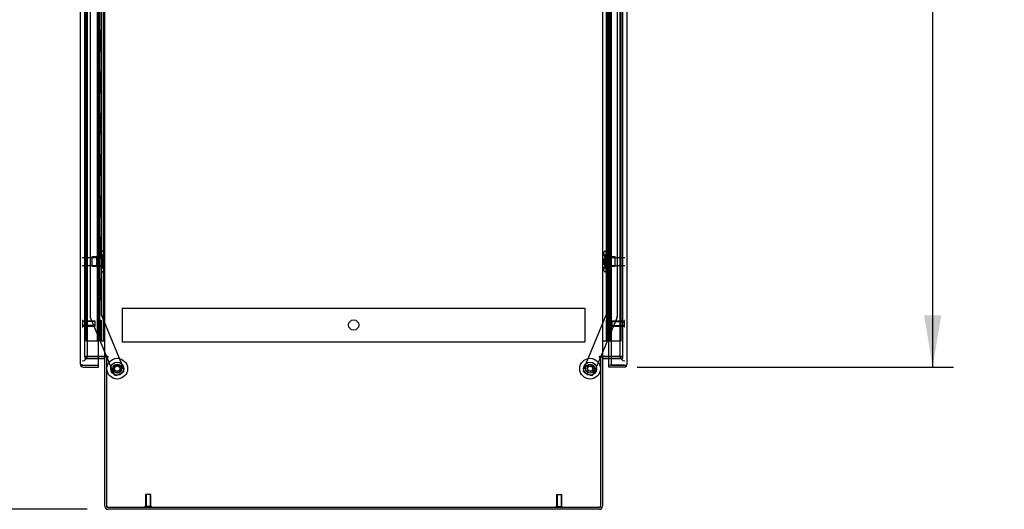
# Model space of a CAD drawing. Header units: inches. Extents: x 2 to 538, y -2 to 358.
# Tile 6 of 19: x 36 to 84, y 134 to 158. Entities that reach past the tile are written whole.
import ezdxf
from ezdxf.enums import TextEntityAlignment as Align
from ezdxf.lldxf.tags import DXFTag

# ---------------------------------------------------------------- set-up
doc = ezdxf.new("R2010")
doc.units = ezdxf.units.IN
doc.header["$MEASUREMENT"] = 0
for name, color, linetype in [('COM53964-2', 7, 'Continuous'), ('COM54746-78', 7, 'Continuous'), ('COM70220', 7, 'Continuous'), ('COM70839-6', 7, 'Continuous'), ('COM71197-4', 7, 'Continuous'), ('COM71198-3', 7, 'Continuous'), ('COM71199-6', 7, 'Continuous'), ('Default', 7, 'Continuous'), ('NTS18147', 7, 'Continuous'), ('ROL87452', 7, 'Continuous'), ('RVT17786', 7, 'Continuous'), ('STD26122', 7, 'Continuous'), ('STD26258', 7, 'Continuous'), ('WAF25376', 7, 'Continuous'), ('WAM30038', 7, 'Continuous')]:
    doc.layers.add(name, color=color, linetype=linetype)
doc.styles.add('SEACAD_Times_New_Roman', font='times.ttf')
tags = doc.linetypes.add('HIDDEN2', pattern=[0.1875, 0.125, -0.0625]).pattern_tags.tags
tags[6:7] = [DXFTag(74, 4), DXFTag(75, 0), DXFTag(340, '0'), DXFTag(46, 0.0), DXFTag(50, 0.0), DXFTag(44, 0.0), DXFTag(45, 0.0)]
tags[4:5] = [DXFTag(74, 4), DXFTag(75, 0), DXFTag(340, '0'), DXFTag(46, 0.0), DXFTag(50, 0.0), DXFTag(44, 0.0), DXFTag(45, 0.0)]
doc.dimstyles.new('HAMMOND_(STH_-_540x360)', dxfattribs={"dimtxt": 2, "dimasz": 2.5, "dimexe": 1, "dimexo": 1, "dimgap": 0.5, "dimtad": 0, "dimtih": 1, "dimtoh": 1, "dimzin": 0, "dimdsep": 46, "dimtxsty": 'SEACAD_Times_New_Roman', "dimblk1": '_SE_FILLED', "dimblk2": '_SE_FILLED', "dimsah": 1, "dimcen": 1, "dimadec": 0, "dimazin": 0, "dimtfac": 0.8, "dimtofl": 0, "dimtmove": 0, "dimatfit": 3, "dimfxl": 1, "dimtolj": 1, "dimtzin": 0, "dimarcsym": 0})

# ---------------------------------------------------------------- blocks, each defined once
blk = doc.blocks.new('SE4')
at = {"layer": 'COM53964-2', "color": 7, "linetype": 'HIDDEN2'}
for p, q in [((41.235, 143.896), (41.235, 143.758)), ((41.235, 143.896), (63.61, 143.896)), ((63.61, 143.896), (63.61, 143.758)), ((41.235, 143.758), (41.235, 142.409)), ((63.61, 143.758), (63.61, 142.409)), ((41.235, 142.409), (41.235, 142.271)), ((63.61, 142.409), (63.61, 142.271)), ((41.235, 142.271), (63.61, 142.271))]:
    blk.add_line(p, q, dxfattribs=at)
blk.add_circle((52.423, 143.084), 0.25, dxfattribs=at)
at = {"layer": 'COM54746-78', "color": 7, "linetype": 'HIDDEN2'}
for p, q in [((39.49, 142.321), (39.49, 220.321)), ((40.04, 142.321), (40.04, 220.321)), ((40.045, 220.33), (40.045, 142.321)), ((40.145, 142.321), (40.145, 220.33)), ((40.331, 142.321), (40.331, 220.321)), ((64.701, 220.321), (64.701, 142.321)), ((64.801, 142.321), (64.801, 220.321)), ((65.355, 142.321), (65.355, 220.321)), ((40.095, 157.321), (40.095, 158.321)), ((40.136, 157.321), (40.136, 158.321)), ((40.04, 157.321), (40.095, 157.321)), ((40.084, 157.321), (40.212, 157.321)), ((40.084, 156.321), (40.084, 157.321)), ((40.181, 156.321), (40.181, 157.321)), ((40.206, 157.321), (40.206, 156.321)), ((40.212, 156.321), (40.212, 157.321)), ((64.664, 157.321), (64.634, 157.321)), ((64.634, 157.321), (64.634, 156.321)), ((40.04, 156.321), (40.095, 156.321)), ((40.084, 156.321), (40.212, 156.321)), ((40.095, 155.321), (40.095, 156.321)), ((40.136, 155.321), (40.136, 156.321)), ((64.664, 156.321), (64.634, 156.321)), ((40.04, 155.321), (40.095, 155.321)), ((40.084, 155.321), (40.212, 155.321)), ((40.084, 154.321), (40.084, 155.321)), ((40.181, 154.321), (40.181, 155.321)), ((40.206, 155.321), (40.206, 154.321)), ((40.212, 154.321), (40.212, 155.321)), ((64.664, 155.321), (64.634, 155.321)), ((64.634, 155.321), (64.634, 154.321)), ((40.04, 154.321), (40.095, 154.321)), ((40.084, 154.321), (40.212, 154.321)), ((40.095, 153.321), (40.095, 154.321)), ((40.136, 153.321), (40.136, 154.321)), ((64.664, 154.321), (64.634, 154.321)), ((40.04, 153.321), (40.095, 153.321)), ((40.084, 153.321), (40.212, 153.321)), ((40.084, 152.321), (40.084, 153.321)), ((40.181, 152.321), (40.181, 153.321)), ((40.206, 153.321), (40.206, 152.321)), ((40.212, 152.321), (40.212, 153.321)), ((64.664, 153.321), (64.634, 153.321)), ((64.634, 153.321), (64.634, 152.321)), ((40.04, 152.321), (40.095, 152.321)), ((40.084, 152.321), (40.212, 152.321)), ((40.095, 151.321), (40.095, 152.321)), ((40.136, 151.321), (40.136, 152.321)), ((64.664, 152.321), (64.634, 152.321)), ((40.04, 151.321), (40.095, 151.321)), ((40.084, 151.321), (40.212, 151.321)), ((40.084, 150.321), (40.084, 151.321)), ((40.181, 150.321), (40.181, 151.321)), ((40.206, 151.321), (40.206, 150.321)), ((40.212, 150.321), (40.212, 151.321)), ((64.664, 151.321), (64.634, 151.321)), ((64.634, 151.321), (64.634, 150.321)), ((40.04, 150.321), (40.095, 150.321)), ((40.084, 150.321), (40.212, 150.321)), ((40.095, 149.321), (40.095, 150.321)), ((40.136, 149.321), (40.136, 150.321)), ((64.664, 150.321), (64.634, 150.321)), ((40.04, 149.321), (40.095, 149.321)), ((40.084, 149.321), (40.212, 149.321)), ((40.084, 148.321), (40.084, 149.321)), ((40.181, 148.321), (40.181, 149.321)), ((40.206, 149.321), (40.206, 148.321)), ((40.212, 148.321), (40.212, 149.321)), ((64.664, 149.321), (64.634, 149.321)), ((64.634, 149.321), (64.634, 148.321)), ((40.04, 148.321), (40.095, 148.321)), ((40.084, 148.321), (40.212, 148.321)), ((40.095, 147.321), (40.095, 148.321)), ((40.136, 147.321), (40.136, 148.321)), ((64.664, 148.321), (64.634, 148.321)), ((40.04, 147.321), (40.095, 147.321)), ((40.084, 147.321), (40.212, 147.321)), ((40.084, 146.321), (40.084, 147.321)), ((40.181, 146.321), (40.181, 147.321)), ((40.206, 147.321), (40.206, 146.321)), ((40.212, 146.321), (40.212, 147.321)), ((64.664, 147.321), (64.634, 147.321)), ((64.634, 147.321), (64.634, 146.321)), ((40.04, 146.321), (40.095, 146.321)), ((40.084, 146.321), (40.212, 146.321)), ((40.095, 145.321), (40.095, 146.321)), ((40.136, 145.321), (40.136, 146.321)), ((64.664, 146.321), (64.634, 146.321)), ((40.04, 145.321), (40.095, 145.321)), ((40.084, 145.321), (40.212, 145.321)), ((40.084, 144.321), (40.084, 145.321)), ((40.181, 144.321), (40.181, 145.321)), ((40.206, 145.321), (40.206, 144.321)), ((40.212, 144.321), (40.212, 145.321)), ((64.664, 145.321), (64.634, 145.321)), ((64.634, 145.321), (64.634, 144.321)), ((40.04, 144.321), (40.095, 144.321)), ((40.084, 144.321), (40.212, 144.321)), ((40.095, 143.321), (40.095, 144.321)), ((40.136, 143.321), (40.136, 144.321)), ((64.664, 144.321), (64.634, 144.321)), ((40.04, 143.321), (40.095, 143.321)), ((40.084, 142.321), (40.084, 143.321)), ((40.084, 143.321), (40.212, 143.321)), ((40.181, 142.321), (40.181, 143.321)), ((40.206, 143.321), (40.206, 142.321)), ((40.212, 142.321), (40.212, 143.321)), ((64.664, 143.321), (64.634, 143.321)), ((64.634, 143.321), (64.634, 142.321)), ((39.49, 142.321), (40.015, 142.321)), ((40.015, 142.321), (40.04, 142.321)), ((40.04, 142.321), (40.045, 142.321)), ((40.084, 142.321), (40.045, 142.321)), ((40.206, 142.321), (40.084, 142.321)), ((40.206, 142.321), (40.331, 142.321)), ((40.331, 142.321), (40.393, 142.321)), ((64.87, 142.321), (65.355, 142.321))]:
    blk.add_line(p, q, dxfattribs=at)
at = {"layer": 'COM54746-78', "color": 7, "linetype": 'Continuous'}
for p, q in [((64.664, 157.321), (64.664, 158.321)), ((64.868, 157.321), (64.868, 158.321)), ((64.868, 157.321), (64.664, 157.321)), ((64.868, 157.321), (64.664, 157.321)), ((64.664, 156.321), (64.664, 157.321)), ((64.868, 156.321), (64.868, 157.321)), ((64.868, 156.321), (64.664, 156.321)), ((64.868, 156.321), (64.664, 156.321)), ((64.664, 155.321), (64.664, 156.321)), ((64.868, 155.321), (64.868, 156.321)), ((64.868, 155.321), (64.664, 155.321)), ((64.868, 155.321), (64.664, 155.321)), ((64.664, 154.321), (64.664, 155.321)), ((64.868, 154.321), (64.868, 155.321)), ((64.868, 154.321), (64.664, 154.321)), ((64.868, 154.321), (64.664, 154.321)), ((64.664, 153.321), (64.664, 154.321)), ((64.868, 153.321), (64.868, 154.321)), ((64.868, 153.321), (64.664, 153.321)), ((64.868, 153.321), (64.664, 153.321)), ((64.664, 152.321), (64.664, 153.321)), ((64.868, 152.321), (64.868, 153.321)), ((64.868, 152.321), (64.664, 152.321)), ((64.868, 152.321), (64.664, 152.321)), ((64.664, 151.321), (64.664, 152.321)), ((64.868, 151.321), (64.868, 152.321)), ((64.868, 151.321), (64.664, 151.321)), ((64.868, 151.321), (64.664, 151.321)), ((64.664, 150.321), (64.664, 151.321)), ((64.868, 150.321), (64.868, 151.321)), ((64.868, 150.321), (64.664, 150.321)), ((64.868, 150.321), (64.664, 150.321)), ((64.664, 149.321), (64.664, 150.321)), ((64.868, 149.321), (64.868, 150.321)), ((64.868, 149.321), (64.664, 149.321)), ((64.868, 149.321), (64.664, 149.321)), ((64.664, 148.321), (64.664, 149.321)), ((64.868, 148.321), (64.868, 149.321)), ((64.868, 148.321), (64.664, 148.321)), ((64.868, 148.321), (64.664, 148.321)), ((64.664, 147.321), (64.664, 148.321)), ((64.868, 147.321), (64.868, 148.321)), ((64.868, 147.321), (64.664, 147.321)), ((64.868, 147.321), (64.664, 147.321)), ((64.664, 146.321), (64.664, 147.321)), ((64.868, 146.321), (64.868, 147.321)), ((64.868, 146.321), (64.664, 146.321)), ((64.868, 146.321), (64.664, 146.321)), ((64.664, 145.321), (64.664, 146.321)), ((64.868, 145.321), (64.868, 146.321)), ((64.868, 145.321), (64.664, 145.321)), ((64.868, 145.321), (64.664, 145.321)), ((64.664, 144.321), (64.664, 145.321)), ((64.868, 144.321), (64.868, 145.321)), ((64.868, 144.321), (64.664, 144.321)), ((64.868, 144.321), (64.664, 144.321)), ((64.664, 143.321), (64.664, 144.321)), ((64.868, 143.321), (64.868, 144.321)), ((64.868, 143.321), (64.664, 143.321)), ((64.664, 142.321), (64.664, 143.321)), ((64.868, 143.321), (64.664, 143.321)), ((64.868, 142.321), (64.868, 143.321)), ((64.453, 142.321), (64.664, 142.321)), ((64.664, 142.321), (64.868, 142.321)), ((64.868, 142.321), (64.87, 142.321))]:
    blk.add_line(p, q, dxfattribs=at)
at = {"layer": 'COM70220', "color": 7, "linetype": 'HIDDEN2'}
for p, q in [((39.551, 141.854), (39.551, 220.789)), ((65.295, 220.789), (65.295, 141.854)), ((39.551, 141.604), (39.551, 141.854)), ((65.295, 141.854), (65.295, 141.604))]:
    blk.add_line(p, q, dxfattribs=at)
for centre, start, end in [((39.301, 141.604), 270, 0), ((65.545, 141.604), 180, 270)]:
    blk.add_arc(centre, 0.25, start, end, dxfattribs=at)
at = {"layer": 'COM70839-6', "color": 7, "linetype": 'HIDDEN2'}
for p, q in [((40.221, 180.471), (40.207, 143.594)), ((64.624, 180.471), (64.638, 143.594)), ((39.689, 179.096), (39.676, 143.514)), ((65.156, 179.096), (65.169, 143.514)), ((39.686, 143.466), (40.476, 141.557)), ((40.207, 143.594), (41.307, 140.938)), ((64.638, 143.594), (63.538, 140.938)), ((65.16, 143.466), (64.369, 141.557)), ((40.488, 141.527), (40.816, 140.735)), ((64.357, 141.527), (64.029, 140.735)), ((41.239, 140.775), (40.98, 140.667)), ((63.866, 140.667), (63.606, 140.775))]:
    blk.add_line(p, q, dxfattribs=at)
at = {"layer": 'COM70839-6', "color": 7, "linetype": 'Continuous'}
for p, q in [((40.476, 141.557), (40.488, 141.527)), ((64.369, 141.557), (64.357, 141.527))]:
    blk.add_line(p, q, dxfattribs=at)
at = {"layer": 'COM70839-6', "color": 7, "linetype": 'HIDDEN2'}
for centre in [(40.988, 140.975), (63.858, 140.975)]:
    blk.add_circle(centre, 0.129, dxfattribs=at)
for centre, start, end in [((39.801, 143.514), 179.9788, 202.4908), ((65.044, 143.514), 337.5092, 0.0212), ((40.932, 140.783), 202.4908, 292.4908), ((41.191, 140.89), 292.4908, 22.4908), ((63.654, 140.89), 157.5092, 247.5092), ((63.913, 140.783), 247.5092, 337.5092)]:
    blk.add_arc(centre, 0.125, start, end, dxfattribs=at)
at = {"layer": 'COM71197-4', "color": 7, "linetype": 'HIDDEN2'}
for p, q in [((39.426, 141.557), (39.426, 220.867)), ((65.42, 220.867), (65.42, 141.557)), ((40.081, 141.557), (39.426, 141.557)), ((65.42, 141.557), (64.87, 141.557))]:
    blk.add_line(p, q, dxfattribs=at)
at = {"layer": 'COM71197-4', "color": 7, "linetype": 'Continuous'}
for p, q in [((40.393, 141.557), (40.393, 220.867)), ((64.453, 220.867), (64.453, 141.557)), ((40.345, 141.557), (40.081, 141.557)), ((40.345, 141.557), (40.393, 141.557)), ((40.536, 141.557), (40.393, 141.557)), ((40.536, 141.527), (40.488, 141.527)), ((40.488, 134.277), (40.488, 141.527)), ((64.453, 141.557), (64.31, 141.557)), ((64.31, 141.527), (64.358, 141.527)), ((64.358, 141.527), (64.358, 134.277)), ((64.453, 141.557), (64.501, 141.557)), ((64.87, 141.557), (64.501, 141.557)), ((40.488, 134.277), (64.358, 134.277))]:
    blk.add_line(p, q, dxfattribs=at)
for centre, start, end in [((40.536, 141.542), 270, 90), ((64.31, 141.542), 90, 270)]:
    blk.add_arc(centre, 0.015, start, end, dxfattribs=at)
at = {"layer": 'COM71198-3', "color": 7, "linetype": 'HIDDEN2'}
for p, q in [((39.426, 141.557), (39.426, 141.462)), ((39.426, 141.557), (40.081, 141.557)), ((39.426, 141.462), (40.081, 141.462)), ((64.87, 141.557), (65.42, 141.557)), ((64.87, 141.462), (65.42, 141.462)), ((65.42, 141.557), (65.42, 141.462))]:
    blk.add_line(p, q, dxfattribs=at)
at = {"layer": 'COM71198-3', "color": 7, "linetype": 'Continuous'}
for p, q in [((40.081, 141.557), (40.345, 141.557)), ((40.081, 141.462), (40.345, 141.462)), ((40.393, 134.325), (40.393, 141.527)), ((40.488, 141.527), (40.393, 141.527)), ((64.453, 141.527), (64.358, 141.527)), ((64.453, 141.527), (64.453, 134.325)), ((64.501, 141.557), (64.87, 141.557)), ((64.501, 141.462), (64.87, 141.462)), ((64.31, 134.182), (40.536, 134.182))]:
    blk.add_line(p, q, dxfattribs=at)
for centre, radius, start, end in [((40.345, 141.414), 0.143, 52.2051, 90), ((40.345, 141.414), 0.048, 0, 90), ((64.501, 141.414), 0.143, 90, 127.7949), ((64.501, 141.414), 0.048, 90, 180), ((40.536, 134.325), 0.143, 180, 270), ((64.31, 134.325), 0.143, 270, 0)]:
    blk.add_arc(centre, radius, start, end, dxfattribs=at)
at = {"layer": 'COM71198-3', "color": 7, "linetype": 'HIDDEN2'}
for centre, start, end in [((40.536, 134.325), 180, 270), ((64.31, 134.325), 270, 0)]:
    blk.add_arc(centre, 0.048, start, end, dxfattribs=at)
at = {"layer": 'COM71199-6', "color": 7, "linetype": 'Continuous'}
for p, q in [((39.206, 141.198), (39.206, 221.444)), ((40.081, 141.15), (40.081, 221.492)), ((64.87, 221.492), (64.87, 141.15)), ((65.64, 221.444), (65.64, 141.198)), ((64.765, 141.15), (64.765, 141.462)), ((39.206, 141.198), (39.206, 141.198)), ((39.206, 141.198), (39.206, 141.198)), ((39.286, 141.15), (39.235, 141.111)), ((39.349, 141.15), (39.235, 141.15)), ((39.286, 141.15), (39.349, 141.15)), ((39.349, 141.15), (39.349, 141.15)), ((39.349, 141.15), (40.081, 141.15)), ((39.349, 141.15), (40.081, 141.15)), ((39.349, 141.055), (40.081, 141.055)), ((40.081, 141.055), (40.081, 141.15)), ((64.765, 141.055), (64.765, 141.15)), ((65.497, 141.15), (64.765, 141.15)), ((64.87, 141.15), (64.765, 141.15)), ((65.497, 141.055), (64.765, 141.055)), ((64.87, 141.15), (65.497, 141.15)), ((65.497, 141.15), (65.497, 141.15)), ((65.497, 141.15), (65.559, 141.15)), ((65.497, 141.15), (65.61, 141.15)), ((65.559, 141.15), (65.61, 141.111)), ((65.64, 141.198), (65.64, 141.198)), ((65.64, 141.198), (65.64, 141.198)), ((65.64, 141.198), (65.64, 141.198))]:
    blk.add_line(p, q, dxfattribs=at)
at = {"layer": 'COM71199-6', "color": 7, "linetype": 'HIDDEN2'}
blk.add_line((64.765, 141.462), (64.765, 220.962), dxfattribs=at)
at = {"layer": 'COM71199-6', "color": 7, "linetype": 'Continuous'}
for centre, start, end in [((39.349, 141.198), 180, 180.0762), ((39.349, 141.198), 180.1561, 217.5036), ((39.349, 141.198), 217.5036, 270), ((65.497, 141.198), 270, 322.4964), ((65.497, 141.198), 322.4964, 359.8439), ((65.497, 141.198), 359.9238, 0)]:
    blk.add_arc(centre, 0.143, start, end, dxfattribs=at)
for points in [[(39.235, 141.15), (39.226, 141.158), (39.218, 141.166), (39.211, 141.178), (39.209, 141.182), (39.206, 141.19), (39.206, 141.194), (39.206, 141.198)], [(65.61, 141.15), (65.619, 141.158), (65.627, 141.166), (65.634, 141.178), (65.636, 141.182), (65.639, 141.19), (65.64, 141.194), (65.64, 141.198)]]:
    blk.add_open_spline(points, degree=3, knots=[0, 0, 0, 0, 0.5, 0.5, 0.75, 0.75, 1, 1, 1, 1], dxfattribs=at)
at = {"layer": 'NTS18147', "color": 7, "linetype": 'HIDDEN2'}
for p, q in [((39.77, 145.93), (39.77, 146.37)), ((40.208, 146.37), (39.77, 146.37)), ((40.208, 146.646), (40.208, 146.65)), ((40.271, 146.65), (40.208, 146.65)), ((40.208, 146.646), (40.208, 146.457)), ((40.208, 146.646), (40.271, 146.646)), ((40.208, 146.457), (40.208, 146.339)), ((40.271, 146.457), (40.208, 146.457)), ((40.208, 146.339), (40.208, 145.962)), ((40.208, 146.339), (40.271, 146.339)), ((40.271, 146.646), (40.271, 146.65)), ((40.271, 146.339), (40.271, 146.457)), ((40.333, 146.497), (40.333, 146.551)), ((64.512, 146.551), (64.512, 146.497)), ((64.574, 146.646), (64.574, 146.65)), ((64.637, 146.65), (64.574, 146.65)), ((64.574, 146.646), (64.637, 146.646)), ((64.574, 146.457), (64.574, 146.339)), ((64.637, 146.457), (64.574, 146.457)), ((64.574, 146.339), (64.637, 146.339)), ((64.637, 146.65), (64.637, 146.646)), ((64.637, 146.457), (64.637, 146.646)), ((64.637, 146.339), (64.637, 146.457)), ((65.075, 146.37), (64.637, 146.37)), ((64.637, 145.962), (64.637, 146.339)), ((65.075, 145.93), (65.075, 146.37)), ((39.77, 145.93), (40.208, 145.93)), ((40.208, 145.962), (40.208, 145.844)), ((40.271, 145.962), (40.208, 145.962)), ((40.208, 145.844), (40.208, 145.655)), ((40.208, 145.844), (40.271, 145.844)), ((40.271, 145.844), (40.271, 145.962)), ((40.333, 145.749), (40.333, 145.804)), ((64.512, 145.804), (64.512, 145.749)), ((64.574, 145.962), (64.574, 145.844)), ((64.637, 145.962), (64.574, 145.962)), ((64.574, 145.844), (64.637, 145.844)), ((64.637, 145.844), (64.637, 145.962)), ((64.637, 145.93), (65.075, 145.93)), ((64.637, 145.655), (64.637, 145.844)), ((40.208, 145.655), (40.208, 145.65)), ((40.271, 145.655), (40.208, 145.655)), ((40.208, 145.65), (40.271, 145.65)), ((40.271, 145.655), (40.271, 145.65)), ((64.574, 145.655), (64.574, 145.65)), ((64.637, 145.655), (64.574, 145.655)), ((64.574, 145.65), (64.637, 145.65)), ((64.637, 145.65), (64.637, 145.655))]:
    blk.add_line(p, q, dxfattribs=at)
for centre, start, end in [((40.015, 146.15), 323.6338, 36.3662), ((64.83, 146.15), 143.6338, 216.3662)]:
    blk.add_arc(centre, 0.318, start, end, dxfattribs=at)
for centre, major_axis, start_param, end_param in [((40.015, 146.551), (-0.318, 0), 2.506883, 3.776302), ((40.015, 146.497), (-0.318, 0), 2.506883, 3.141593), ((64.83, 146.551), (0.318, 0), 2.506883, 3.776302), ((64.83, 146.497), (0.318, 0), 3.141593, 3.776302), ((40.015, 145.804), (-0.318, 0), 3.141593, 3.776302), ((40.015, 145.749), (-0.318, 0), 2.506883, 3.776302), ((64.83, 145.749), (0.318, 0), 2.506883, 3.776302), ((64.83, 145.804), (0.318, 0), 2.506883, 3.141593)]:
    blk.add_ellipse(centre, major_axis=major_axis, ratio=0.5, start_param=start_param, end_param=end_param, dxfattribs=at)
at = {"layer": 'ROL87452', "color": 7, "linetype": 'HIDDEN2'}
for centre, radius in [((40.988, 140.975), 0.5), ((63.858, 140.975), 0.5), ((40.988, 140.975), 0.206)]:
    blk.add_circle(centre, radius, dxfattribs=at)
at = {"layer": 'RVT17786', "color": 7, "linetype": 'HIDDEN2'}
for centre, radius in [((40.988, 140.975), 0.217), ((63.858, 140.975), 0.217), ((63.858, 140.975), 0.125)]:
    blk.add_circle(centre, radius, dxfattribs=at)
at = {"layer": 'STD26122', "color": 7, "linetype": 'HIDDEN2'}
for p, q in [((40.266, 146.335), (39.301, 146.335)), ((40.266, 146.335), (40.266, 145.965)), ((40.301, 146.3), (40.266, 146.335)), ((40.301, 146), (40.301, 146.3)), ((64.58, 146.335), (64.545, 146.3)), ((64.545, 146), (64.545, 146.3)), ((64.58, 146.335), (64.58, 145.965)), ((65.545, 146.335), (64.58, 146.335)), ((39.301, 145.965), (40.266, 145.965)), ((40.266, 145.965), (40.301, 146)), ((64.545, 146), (64.58, 145.965)), ((64.58, 145.965), (65.545, 145.965))]:
    blk.add_line(p, q, dxfattribs=at)
at = {"layer": 'STD26258', "color": 7, "linetype": 'HIDDEN2'}
for p, q in [((39.332, 143.307), (39.301, 143.307)), ((39.301, 142.994), (39.332, 142.994)), ((39.332, 142.994), (39.332, 143.307)), ((39.926, 143.275), (39.332, 143.275)), ((39.926, 143.245), (39.332, 143.245)), ((39.926, 143.056), (39.332, 143.056)), ((39.332, 143.025), (39.926, 143.025)), ((39.926, 143.025), (39.926, 143.275)), ((64.92, 143.025), (64.92, 143.275)), ((65.513, 143.275), (64.92, 143.275)), ((64.92, 143.245), (65.513, 143.245)), ((64.92, 143.056), (65.513, 143.056)), ((64.92, 143.025), (65.513, 143.025)), ((65.513, 142.994), (65.513, 143.307)), ((65.545, 143.307), (65.513, 143.307)), ((65.513, 142.994), (65.545, 142.994)), ((42.613, 134.902), (42.363, 134.902)), ((42.363, 134.902), (42.363, 134.309)), ((42.393, 134.902), (42.393, 134.309)), ((42.582, 134.902), (42.582, 134.309)), ((42.613, 134.309), (42.613, 134.902)), ((62.233, 134.902), (62.483, 134.902)), ((62.233, 134.902), (62.233, 134.309)), ((62.263, 134.902), (62.263, 134.309)), ((62.452, 134.902), (62.452, 134.309)), ((62.483, 134.309), (62.483, 134.902)), ((42.644, 134.309), (42.331, 134.309)), ((42.331, 134.309), (42.331, 134.277)), ((42.644, 134.277), (42.644, 134.309)), ((62.201, 134.309), (62.514, 134.309)), ((62.201, 134.309), (62.201, 134.277)), ((62.514, 134.277), (62.514, 134.309))]:
    blk.add_line(p, q, dxfattribs=at)
at = {"layer": 'WAF25376', "color": 7, "linetype": 'HIDDEN2'}
for centre, radius in [((40.988, 140.975), 0.315), ((40.988, 140.975), 0.14), ((63.858, 140.975), 0.315), ((63.858, 140.975), 0.14)]:
    blk.add_circle(centre, radius, dxfattribs=at)
at = {"layer": 'WAM30038', "color": 7, "linetype": 'HIDDEN2'}
for p, q in [((39.995, 146.324), (39.995, 146.379)), ((40.04, 146.352), (39.995, 146.324)), ((39.995, 146.299), (40.04, 146.328)), ((39.995, 146.324), (40.011, 146.311)), ((39.995, 146.168), (39.995, 146.299)), ((40.011, 146.311), (40.05, 146.336)), ((40.059, 146.525), (40.059, 145.775)), ((40.083, 146.525), (40.059, 146.525)), ((40.083, 146.525), (40.083, 145.775)), ((64.762, 146.525), (64.762, 145.775)), ((64.786, 146.525), (64.762, 146.525)), ((64.786, 146.525), (64.786, 145.775)), ((64.85, 146.324), (64.805, 146.352)), ((64.805, 146.328), (64.85, 146.299)), ((64.818, 146.321), (64.834, 146.311)), ((64.834, 146.311), (64.85, 146.324)), ((64.85, 146.379), (64.85, 146.324)), ((64.85, 146.299), (64.85, 146.168)), ((40.04, 146.168), (39.995, 146.168)), ((39.995, 146.001), (39.995, 146.133)), ((39.995, 146.133), (40.04, 146.133)), ((40.04, 145.973), (39.995, 146.001)), ((40.011, 145.989), (39.995, 145.977)), ((39.995, 145.922), (39.995, 145.977)), ((39.995, 145.977), (40.04, 145.948)), ((40.049, 145.965), (40.011, 145.989)), ((40.059, 145.775), (40.083, 145.775)), ((64.762, 145.775), (64.786, 145.775)), ((64.85, 146.168), (64.805, 146.168)), ((64.805, 146.133), (64.85, 146.133)), ((64.85, 146.001), (64.805, 145.973)), ((64.805, 145.948), (64.85, 145.977)), ((64.834, 145.989), (64.806, 145.971)), ((64.85, 145.977), (64.834, 145.989)), ((64.85, 146.133), (64.85, 146.001)), ((64.85, 145.977), (64.85, 145.922))]:
    blk.add_line(p, q, dxfattribs=at)
for centre, radius, start, end in [((39.474, 147.053), 0.85, 311.7058, 313.4493), ((65.373, 147.056), 0.854, 226.5547, 228.2901), ((40.041, 146.15), 0.0181, 1.7718, 93.073), ((40.041, 146.151), 0.0182, 267.1609, 357.9942), ((39.472, 145.245), 0.854, 46.5547, 48.2901), ((64.804, 146.15), 0.0182, 87.1609, 177.9942), ((64.804, 146.151), 0.0181, 181.7718, 273.073), ((65.371, 145.248), 0.85, 131.7058, 133.4493)]:
    blk.add_arc(centre, radius, start, end, dxfattribs=at)
for points, knots in [([(39.995, 146.379), (40.008, 146.39), (40.021, 146.402), (40.034, 146.413), (40.036, 146.415), (40.038, 146.417), (40.04, 146.419)], [0, 0, 0, 0, 0.858552, 0.858552, 0.858552, 1, 1, 1, 1]), ([(40.053, 146.358), (40.053, 146.358), (40.053, 146.358), (40.048, 146.357), (40.044, 146.355), (40.04, 146.352)], [0.4389304, 0.4389304, 0.4389304, 0.4389304, 0.5, 0.5, 1, 1, 1, 1]), ([(40.04, 146.328), (40.042, 146.329), (40.044, 146.331), (40.048, 146.334), (40.05, 146.336), (40.054, 146.341), (40.056, 146.343), (40.058, 146.348), (40.059, 146.35), (40.059, 146.352)], [0, 0, 0, 0, 0.25, 0.25, 0.5, 0.5, 0.75, 0.75, 1, 1, 1, 1]), ([(64.786, 146.352), (64.786, 146.35), (64.787, 146.348), (64.789, 146.343), (64.791, 146.341), (64.797, 146.334), (64.801, 146.33), (64.805, 146.328)], [0, 0, 0, 0, 0.25, 0.25, 0.5, 0.5, 1, 1, 1, 1]), ([(64.805, 146.352), (64.803, 146.354), (64.801, 146.355), (64.797, 146.357), (64.795, 146.357), (64.792, 146.358), (64.792, 146.358), (64.792, 146.358)], [0, 0, 0, 0, 0.25, 0.25, 0.5, 0.5, 0.5626015, 0.5626015, 0.5626015, 0.5626015]), ([(64.805, 146.419), (64.807, 146.417), (64.809, 146.415), (64.811, 146.413), (64.824, 146.402), (64.837, 146.39), (64.85, 146.379)], [0, 0, 0, 0, 0.141448, 0.141448, 0.141448, 1, 1, 1, 1]), ([(40.04, 145.882), (40.038, 145.884), (40.036, 145.886), (40.034, 145.888), (40.021, 145.899), (40.008, 145.911), (39.995, 145.922)], [0, 0, 0, 0, 0.141448, 0.141448, 0.141448, 1, 1, 1, 1]), ([(40.059, 145.948), (40.059, 145.95), (40.058, 145.953), (40.056, 145.958), (40.054, 145.96), (40.048, 145.967), (40.044, 145.97), (40.04, 145.973)], [0, 0, 0, 0, 0.25, 0.25, 0.5, 0.5, 1, 1, 1, 1]), ([(40.04, 145.948), (40.042, 145.947), (40.044, 145.946), (40.048, 145.944), (40.05, 145.944), (40.053, 145.943), (40.053, 145.943), (40.053, 145.943)], [0, 0, 0, 0, 0.25, 0.25, 0.5, 0.5, 0.5626015, 0.5626015, 0.5626015, 0.5626015]), ([(64.805, 145.973), (64.803, 145.972), (64.801, 145.97), (64.797, 145.967), (64.795, 145.965), (64.791, 145.96), (64.789, 145.958), (64.787, 145.953), (64.786, 145.95), (64.786, 145.948)], [0, 0, 0, 0, 0.25, 0.25, 0.5, 0.5, 0.75, 0.75, 1, 1, 1, 1]), ([(64.792, 145.943), (64.792, 145.943), (64.792, 145.943), (64.797, 145.944), (64.801, 145.946), (64.805, 145.948)], [0.4389304, 0.4389304, 0.4389304, 0.4389304, 0.5, 0.5, 1, 1, 1, 1]), ([(64.85, 145.922), (64.837, 145.911), (64.824, 145.899), (64.811, 145.888), (64.809, 145.886), (64.807, 145.884), (64.805, 145.882)], [0, 0, 0, 0, 0.858552, 0.858552, 0.858552, 1, 1, 1, 1])]:
    blk.add_open_spline(points, degree=3, knots=knots, dxfattribs=at)
blk = doc.blocks.new('DMBLK4447')
at = {"layer": 'Default', "linetype": 'Continuous'}
for points in [[(80.841, 219.087), (80.424, 221.587), (80.008, 219.087)], [(80.841, 143.555), (80.008, 143.555), (80.424, 141.055)]]:
    blk.add_hatch(color=7, dxfattribs=at).paths.add_polyline_path(points)
at = {"layer": 'Default', "color": 7, "linetype": 'Continuous'}
for p, q in [((66.497, 221.587), (81.424, 221.587)), ((80.424, 221.587), (80.424, 183.021)), ((80.424, 177.321), (80.424, 141.055)), ((66.131, 141.055), (81.424, 141.055))]:
    blk.add_line(p, q, dxfattribs=at)
at = {"layer": 'Default', "color": 7, "linetype": 'Continuous', "style": 'SEACAD_Times_New_Roman'}
for s, p in [('80.53', (77.012, 182.321)), ('DOOR', (76.23, 179.321))]:
    blk.add_text(s, height=2, dxfattribs=at).set_placement(p, align=Align.TOP_LEFT)
blk = doc.blocks.new('_SE_FILLED')
at = {"color": 0}
blk.add_line((0, 0), (-1, 0), dxfattribs=at)
blk.add_solid([(0, 0), (-1, -0.1665), (-1, 0.1665), (0, 0)], dxfattribs=at)
blk = doc.blocks.new('DMBLK4452')
at = {"layer": 'Default', "linetype": 'Continuous'}
for points in [[(31.061, 221.742), (31.894, 221.742), (31.477, 224.242)], [(31.061, 136.682), (31.477, 134.182), (31.894, 136.682)]]:
    blk.add_hatch(color=7, dxfattribs=at).paths.add_polyline_path(points)
at = {"layer": 'Default', "color": 7, "linetype": 'Continuous'}
for p, q in [((39.536, 224.242), (30.477, 224.242)), ((31.477, 224.242), (31.477, 180.912)), ((31.477, 178.212), (31.477, 134.182)), ((39.536, 134.182), (30.477, 134.182))]:
    blk.add_line(p, q, dxfattribs=at)
at = {"layer": 'Default', "color": 7, "linetype": 'Continuous', "style": 'SEACAD_Times_New_Roman'}
blk.add_text('90.06', height=2, dxfattribs=at).set_placement((28.065, 180.212), align=Align.TOP_LEFT)

msp = doc.modelspace()

# ---------------------------------------------------------------- block references
at = {"layer": 'Default'}
msp.add_blockref('SE4', (0, 0), dxfattribs=at)

# ---------------------------------------------------------------- dimensions: what is measured, and where the dimension line sits
at = {"layer": 'Default', "color": 7, "linetype": 'Continuous'}
for base, p1, p2, angle, text, picture, middle in [((31.477, 224.242), (40.536, 224.242), (40.536, 134.182), 270, '\\A1;<>', 'DMBLK4452', (31.477, 179.212)), ((80.424, 221.587), (65.497, 221.587), (65.131, 141.055), 269.7396, '\\A1;<>\\PDOOR', 'DMBLK4447', (80.424, 181.321))]:
    dim = msp.add_linear_dim(base=base, p1=p1, p2=p2, angle=angle, text=text, dimstyle='HAMMOND_(STH_-_540x360)', dxfattribs=at)
    dim.commit()
    dim.dimension.update_dxf_attribs({"geometry": picture, "text_midpoint": middle, "dimtype": 161})

doc.saveas('drawing.dxf')
